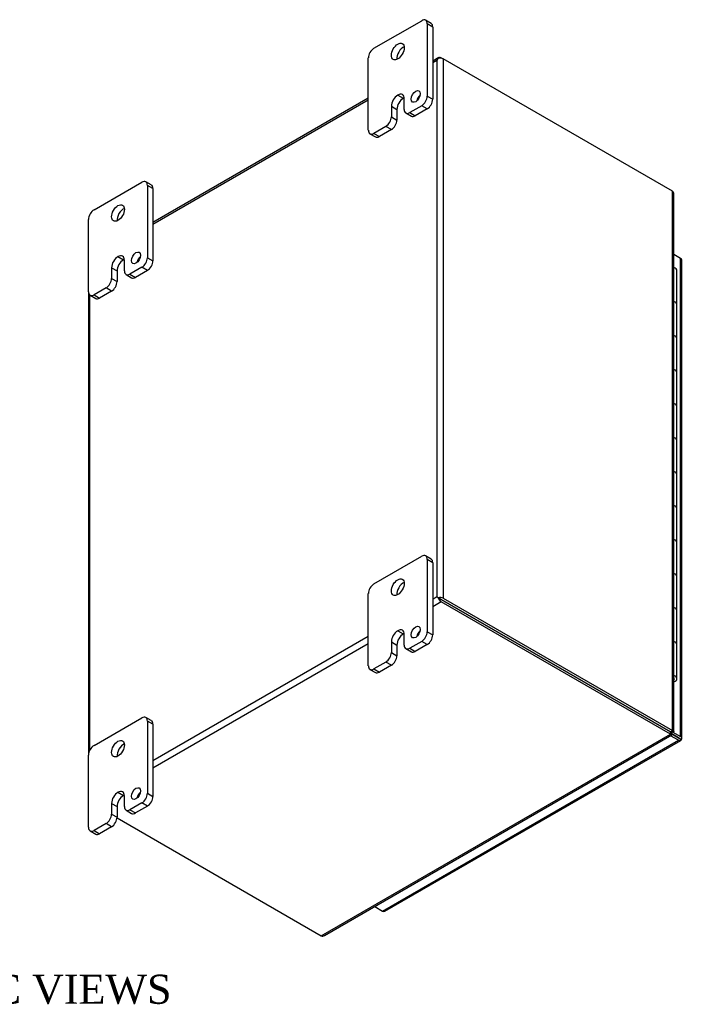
# Model space of a CAD drawing. Header units: inches. Extents: x 5 to 119, y 3 to 79.
# Tile 7 of 7: x 103 to 119, y 55 to 79. Entities that reach past the tile are written whole.
import ezdxf
from ezdxf.enums import TextEntityAlignment as Align

# ---------------------------------------------------------------- set-up
doc = ezdxf.new("R2010")
doc.units = ezdxf.units.IN
doc.header["$MEASUREMENT"] = 0
for name, color, linetype in [('COM48435', 7, 'CONTINUOUS'), ('COM71780-2', 7, 'CONTINUOUS'), ('DEFAULT', 7, 'CONTINUOUS'), ('FET07710', 7, 'CONTINUOUS'), ('HNG10620-12B', 7, 'CONTINUOUS'), ('HNG10620-12C', 7, 'CONTINUOUS'), ('HNG10620-12P', 7, 'CONTINUOUS')]:
    doc.layers.add(name, color=color, linetype=linetype)
doc.styles.add('SEACAD_TIMES_NEW_ROMAN', font='times.ttf')

msp = doc.modelspace()

# ---------------------------------------------------------------- linework, layer by layer
at = {"layer": 'COM48435', "color": 7}
for p, q in [((112.959, 78.053), (112.811, 77.967)), ((112.941, 78.03), (112.941, 78.03)), ((113.013, 78.047), (113.064, 78.018)), ((118.568, 74.84), (113.064, 78.018)), ((113.064, 78.018), (113.064, 65.072)), ((112.811, 77.931), (112.911, 77.989)), ((112.911, 77.989), (112.911, 65.101)), ((111.264, 77.074), (106.093, 74.089)), ((106.093, 74.052), (111.264, 77.038)), ((118.568, 61.894), (118.568, 74.84)), ((118.6, 61.875), (118.6, 74.771)), ((104.547, 72.423), (104.547, 61.314)), ((104.579, 61.424), (104.579, 72.35)), ((112.911, 65.101), (112.811, 65.043)), ((112.962, 65.072), (112.911, 65.101)), ((112.941, 65.084), (113.013, 65.042)), ((112.941, 65.084), (113.013, 65.042)), ((113.013, 65.042), (118.517, 61.864)), ((118.517, 61.864), (113.013, 65.042)), ((113.064, 65.072), (118.568, 61.894)), ((113.013, 64.983), (112.811, 64.867)), ((118.517, 61.806), (113.013, 64.983)), ((111.264, 64.15), (106.093, 61.165)), ((111.264, 63.974), (106.093, 60.988)), ((110.134, 56.965), (118.517, 61.806)), ((110.209, 56.973), (118.549, 61.788)), ((118.517, 61.864), (118.568, 61.894)), ((118.517, 61.864), (118.517, 61.806)), ((118.538, 61.838), (118.518, 61.849)), ((118.538, 61.838), (118.518, 61.849)), ((118.519, 61.842), (118.55, 61.824)), ((118.551, 61.86), (118.531, 61.871)), ((118.551, 61.86), (118.531, 61.871)), ((118.537, 61.874), (118.568, 61.856)), ((118.55, 61.824), (118.538, 61.838)), ((118.568, 61.856), (118.551, 61.86)), ((105.231, 59.796), (110.134, 56.965))]:
    msp.add_line(p, q, dxfattribs=at)
for centre, start, end in [((118.507, 74.771), 0, 48.6182), ((110.163, 57.053), 251.3818, 300)]:
    msp.add_arc(centre, 0.0923, start, end, dxfattribs=at)
for centre, major_axis, ratio, start_param, end_param in [((112.987, 77.944), (0.076, 0.132), 0.577982, 1.230411, 1.570248), ((112.987, 77.944), (0.076, 0.132), 0.577982, 1.231508, 1.571345), ((113.013, 77.959), (0.054, -0.0935), 0.57735, 2.356194, 3.587154), ((112.987, 77.974), (0.108, 0), 0.57735, 0.785398, 2.016358), ((112.987, 65.057), (-0.108, 0.062), 0.000948, -1.124689, -0.784852), ((112.987, 65.057), (-0.108, 0.062), 0.000948, 0.784852, 1.124689), ((112.987, 65.028), (0.108, 0), 0.57735, 0.785398, 2.016358), ((113.013, 65.072), (0.054, -0.0935), 0.57735, 4.266828, 5.497787), ((112.987, 65.057), (0.036, -0.0207), 0.000948, 0.785944, 2.356741), ((112.987, 65.057), (0.036, -0.0208), 0.000948, 3.926445, 5.497241)]:
    msp.add_ellipse(centre, major_axis=major_axis, ratio=ratio, start_param=start_param, end_param=end_param, dxfattribs=at)
for points in [[(118.519, 61.843), (118.519, 61.843), (118.519, 61.847), (118.517, 61.856)], [(118.518, 61.841), (118.519, 61.841), (118.519, 61.842), (118.519, 61.843)]]:
    msp.add_open_spline(points, degree=3, dxfattribs=at)
for points, knots in [([(118.517, 61.806), (118.523, 61.798), (118.53, 61.792), (118.541, 61.786), (118.546, 61.786), (118.553, 61.79), (118.555, 61.794), (118.555, 61.807), (118.553, 61.815), (118.55, 61.824)], [0, 0, 0, 0, 0.25, 0.25, 0.5, 0.5, 0.75, 0.75, 1, 1, 1, 1]), ([(118.524, 61.869), (118.529, 61.87), (118.536, 61.873), (118.539, 61.874), (118.538, 61.875)], [0, 0, 0, 0, 0.4000004, 0.8000008, 0.8000008, 0.8000008, 0.8000008]), ([(118.568, 61.894), (118.578, 61.892), (118.586, 61.89), (118.597, 61.883), (118.6, 61.879), (118.6, 61.871), (118.597, 61.867), (118.586, 61.86), (118.578, 61.858), (118.568, 61.856)], [0, 0, 0, 0, 0.25, 0.25, 0.5, 0.5, 0.75, 0.75, 1, 1, 1, 1])]:
    msp.add_open_spline(points, degree=3, knots=knots, dxfattribs=at)
at = {"layer": 'COM71780-2', "color": 7}
for p, q in [((118.761, 73.231), (118.6, 73.324)), ((118.761, 61.75), (118.761, 73.231)), ((118.793, 61.706), (118.793, 73.187)), ((118.224, 62.033), (118.224, 62.033)), ((118.252, 62.017), (118.252, 62.017)), ((118.71, 61.662), (118.521, 61.771)), ((118.552, 61.812), (118.71, 61.721)), ((118.71, 61.721), (118.552, 61.812)), ((118.574, 61.858), (118.761, 61.75)), ((118.71, 61.721), (118.71, 61.721)), ((118.71, 61.721), (118.71, 61.721)), ((118.71, 61.721), (118.761, 61.691)), ((118.782, 61.679), (118.71, 61.721)), ((118.782, 61.679), (118.71, 61.721)), ((111.608, 57.561), (118.71, 61.662)), ((111.662, 57.556), (118.764, 61.656)), ((111.419, 57.671), (111.608, 57.561))]:
    msp.add_line(p, q, dxfattribs=at)
for centre, major_axis, ratio, start_param, end_param in [((118.685, 73.187), (-0.108, 0), 0.57735, 3.141593, 3.926991), ((118.685, 61.735), (-0.036, 0.0207), 0.000948, 2.356741, 3.927537), ((118.685, 61.735), (-0.036, 0.0208), 0.000948, 2.355648, 3.926445), ((118.685, 61.706), (-0.108, 0), 0.57735, 2.696031, 3.926991), ((118.71, 61.75), (-0.054, 0.0935), 0.57735, 2.356194, 3.587154), ((118.685, 61.735), (0.108, -0.062), 0.000948, -0.784852, -0.445015), ((118.685, 61.735), (0.108, -0.062), 0.000948, 0.445015, 0.784852), ((111.608, 57.65), (-0.054, 0.0935), 0.57735, 2.356194, 3.141593)]:
    msp.add_ellipse(centre, major_axis=major_axis, ratio=ratio, start_param=start_param, end_param=end_param, dxfattribs=at)
at = {"layer": 'FET07710', "color": 7}
for p, q in [((111.397, 78.274), (112.546, 78.937)), ((112.772, 78.87), (112.64, 78.946)), ((112.678, 78.861), (112.678, 77.126)), ((112.811, 78.784), (112.678, 78.861)), ((112.811, 78.784), (112.811, 77.049)), ((111.264, 76.309), (111.264, 78.044)), ((111.972, 77.151), (111.971, 77.15)), ((111.971, 77.15), (112.104, 77.074)), ((111.972, 77.151), (112.104, 77.074)), ((112.104, 77.074), (112.104, 77.074)), ((112.678, 77.126), (112.811, 77.049)), ((111.817, 76.883), (111.817, 76.628)), ((111.817, 76.883), (111.949, 76.807)), ((112.126, 76.806), (112.126, 77.062)), ((112.546, 76.896), (112.258, 76.73)), ((112.678, 76.82), (112.546, 76.896)), ((111.817, 76.628), (111.949, 76.552)), ((111.949, 76.807), (111.949, 76.552)), ((112.165, 76.721), (112.297, 76.644)), ((112.258, 76.73), (112.391, 76.654)), ((112.678, 76.82), (112.391, 76.654)), ((111.685, 76.399), (111.397, 76.232)), ((111.817, 76.322), (111.685, 76.399)), ((111.303, 76.223), (111.435, 76.147)), ((111.397, 76.232), (111.529, 76.156)), ((111.817, 76.322), (111.529, 76.156)), ((104.679, 74.395), (105.828, 75.059)), ((106.054, 74.992), (105.922, 75.068)), ((105.961, 74.982), (105.961, 73.247)), ((106.093, 74.906), (105.961, 74.982)), ((106.093, 74.906), (106.093, 73.171)), ((104.547, 72.431), (104.547, 74.166)), ((105.254, 73.272), (105.254, 73.272)), ((105.254, 73.272), (105.386, 73.196)), ((105.254, 73.272), (105.386, 73.196)), ((105.386, 73.196), (105.386, 73.196)), ((105.408, 72.928), (105.408, 73.183)), ((105.961, 73.247), (106.093, 73.171)), ((105.1, 73.005), (105.1, 72.75)), ((105.1, 73.005), (105.232, 72.929)), ((105.232, 72.929), (105.232, 72.674)), ((105.447, 72.842), (105.579, 72.766)), ((105.828, 73.018), (105.541, 72.852)), ((105.541, 72.852), (105.673, 72.775)), ((105.961, 72.941), (105.673, 72.775)), ((105.961, 72.941), (105.828, 73.018)), ((105.1, 72.75), (105.232, 72.674)), ((104.586, 72.345), (104.718, 72.268)), ((104.967, 72.52), (104.679, 72.354)), ((104.679, 72.354), (104.812, 72.278)), ((105.099, 72.444), (104.812, 72.278)), ((105.099, 72.444), (104.967, 72.52)), ((111.397, 65.414), (112.546, 66.077)), ((112.772, 66.01), (112.64, 66.087)), ((112.678, 66.001), (112.678, 64.266)), ((112.811, 65.924), (112.678, 66.001)), ((112.811, 65.924), (112.811, 64.189)), ((111.264, 63.449), (111.264, 65.184)), ((111.972, 64.291), (111.971, 64.291)), ((111.971, 64.291), (112.104, 64.214)), ((111.972, 64.291), (112.104, 64.214)), ((112.104, 64.214), (112.104, 64.214)), ((112.126, 63.947), (112.126, 64.202)), ((112.678, 64.266), (112.811, 64.189)), ((111.817, 64.024), (111.817, 63.768)), ((111.817, 64.024), (111.949, 63.947)), ((111.949, 63.947), (111.949, 63.692)), ((112.165, 63.861), (112.297, 63.784)), ((112.546, 64.036), (112.258, 63.87)), ((112.258, 63.87), (112.391, 63.794)), ((112.678, 63.96), (112.391, 63.794)), ((112.678, 63.96), (112.546, 64.036)), ((111.817, 63.768), (111.949, 63.692)), ((111.303, 63.363), (111.435, 63.287)), ((111.685, 63.539), (111.397, 63.373)), ((111.397, 63.373), (111.529, 63.296)), ((111.817, 63.462), (111.529, 63.296)), ((111.817, 63.462), (111.685, 63.539)), ((104.679, 61.536), (105.828, 62.199)), ((106.054, 62.132), (105.922, 62.208)), ((105.961, 62.122), (105.961, 60.387)), ((106.093, 62.046), (105.961, 62.122)), ((106.093, 62.046), (106.093, 60.311)), ((104.547, 59.571), (104.547, 61.306)), ((105.254, 60.412), (105.254, 60.412)), ((105.254, 60.412), (105.386, 60.336)), ((105.254, 60.412), (105.386, 60.336)), ((105.386, 60.336), (105.386, 60.336)), ((105.408, 60.068), (105.408, 60.323)), ((105.961, 60.387), (106.093, 60.311)), ((105.1, 60.145), (105.1, 59.89)), ((105.1, 60.145), (105.232, 60.069)), ((105.232, 60.069), (105.232, 59.814)), ((105.828, 60.158), (105.541, 59.992)), ((105.961, 60.081), (105.673, 59.915)), ((105.961, 60.081), (105.828, 60.158)), ((105.1, 59.89), (105.232, 59.814)), ((105.447, 59.982), (105.579, 59.906)), ((105.541, 59.992), (105.673, 59.915)), ((104.967, 59.66), (104.679, 59.494)), ((105.099, 59.584), (104.812, 59.418)), ((105.099, 59.584), (104.967, 59.66)), ((104.586, 59.485), (104.718, 59.409)), ((104.679, 59.494), (104.812, 59.418))]:
    msp.add_line(p, q, dxfattribs=at)
for centre, major_axis, start_param, end_param in [((112.546, 78.784), (-0.094, -0.162), 2.356194, 3.926991), ((112.678, 78.708), (-0.094, -0.162), 2.356194, 3.141593), ((111.397, 78.121), (0.094, 0.162), 0.785398, 2.356194), ((112.104, 78.121), (0.109, 0.189), 0.649107, 2.492486), ((111.971, 76.972), (0.109, 0.189), 0.785398, 2.356194), ((112.104, 76.896), (0.109, 0.189), 0.785398, 2.356194), ((111.972, 76.973), (-0.109, -0.189), 2.356194, 3.926991), ((112.104, 76.896), (-0.109, -0.189), 3.793313, 3.926991), ((112.534, 77.043), (0.078, 0.135), 1.008936, 2.132657), ((112.546, 77.049), (-0.094, -0.162), 0.785398, 2.356194), ((112.678, 76.973), (0.094, 0.162), 3.926991, 5.497787), ((111.685, 76.552), (-0.094, -0.162), 0.785398, 2.356194), ((112.258, 76.883), (0.094, 0.162), 2.356194, 3.926991), ((112.391, 76.807), (0.094, 0.162), 3.141593, 3.926991), ((111.817, 76.475), (0.094, 0.162), 3.926991, 5.497787), ((111.397, 76.386), (0.094, 0.162), 2.356194, 3.926991), ((111.529, 76.309), (0.094, 0.162), 3.141593, 3.926991), ((105.828, 74.906), (-0.094, -0.162), 2.356194, 3.926991), ((105.961, 74.829), (-0.094, -0.162), 2.356194, 3.141593), ((104.679, 74.242), (0.094, 0.162), 0.785398, 2.356194), ((105.386, 74.242), (0.109, 0.189), 0.649107, 2.492486), ((105.254, 73.094), (-0.109, -0.189), 2.356194, 3.926991), ((105.254, 73.094), (0.109, 0.189), 0.785398, 2.356194), ((105.386, 73.018), (0.109, 0.189), 0.785398, 2.356194), ((105.386, 73.018), (-0.109, -0.189), 3.793313, 3.926991), ((105.817, 73.164), (0.078, 0.135), 1.008936, 2.132657), ((105.828, 73.171), (-0.094, -0.162), 0.785398, 2.356194), ((105.961, 73.094), (0.094, 0.162), 3.926991, 5.497787), ((105.541, 73.005), (0.094, 0.162), 2.356194, 3.926991), ((104.967, 72.673), (-0.094, -0.162), 0.785398, 2.356194), ((105.099, 72.597), (0.094, 0.162), 3.926991, 5.497787), ((105.673, 72.928), (0.094, 0.162), 3.141593, 3.926991), ((104.679, 72.507), (0.094, 0.162), 2.356194, 3.926991), ((104.812, 72.431), (0.094, 0.162), 3.141593, 3.926991), ((112.546, 65.924), (-0.094, -0.162), 2.356194, 3.926991), ((112.678, 65.848), (-0.094, -0.162), 2.356194, 3.141593), ((111.397, 65.261), (0.094, 0.162), 0.785398, 2.356194), ((112.104, 65.261), (0.109, 0.189), 0.649107, 2.492486), ((111.972, 64.113), (-0.109, -0.189), 2.356194, 3.926991), ((111.971, 64.113), (0.109, 0.189), 0.785398, 2.356194), ((112.104, 64.036), (0.109, 0.189), 0.785398, 2.356194), ((112.104, 64.036), (-0.109, -0.189), 3.793313, 3.926991), ((112.534, 64.183), (0.078, 0.135), 1.008936, 2.132657), ((112.546, 64.189), (-0.094, -0.162), 0.785398, 2.356194), ((112.678, 64.113), (0.094, 0.162), 3.926991, 5.497787), ((112.258, 64.023), (0.094, 0.162), 2.356194, 3.926991), ((111.685, 63.692), (-0.094, -0.162), 0.785398, 2.356194), ((111.817, 63.616), (0.094, 0.162), 3.926991, 5.497787), ((112.391, 63.947), (0.094, 0.162), 3.141593, 3.926991), ((111.397, 63.526), (0.094, 0.162), 2.356194, 3.926991), ((111.529, 63.449), (0.094, 0.162), 3.141593, 3.926991), ((105.828, 62.046), (-0.094, -0.162), 2.356194, 3.926991), ((105.961, 61.969), (-0.094, -0.162), 2.356194, 3.141593), ((104.679, 61.382), (0.094, 0.162), 0.785398, 2.356194), ((105.386, 61.383), (0.109, 0.189), 0.649107, 2.492486), ((105.254, 60.234), (0.109, 0.189), 0.785398, 2.356194), ((105.386, 60.158), (0.109, 0.189), 0.785398, 2.356194), ((105.254, 60.234), (-0.109, -0.189), 2.356194, 3.926991), ((105.386, 60.158), (-0.109, -0.189), 3.793313, 3.926991), ((105.817, 60.305), (0.078, 0.135), 1.008936, 2.132657), ((105.828, 60.311), (-0.094, -0.162), 0.785398, 2.356194), ((105.961, 60.234), (0.094, 0.162), 3.926991, 5.497787), ((105.541, 60.145), (0.094, 0.162), 2.356194, 3.926991), ((104.967, 59.814), (-0.094, -0.162), 0.785398, 2.356194), ((105.099, 59.737), (0.094, 0.162), 3.926991, 5.497787), ((105.673, 60.068), (0.094, 0.162), 3.141593, 3.926991), ((104.679, 59.647), (0.094, 0.162), 2.356194, 3.926991), ((104.812, 59.571), (0.094, 0.162), 3.141593, 3.926991)]:
    msp.add_ellipse(centre, major_axis=major_axis, ratio=0.57735, start_param=start_param, end_param=end_param, dxfattribs=at)
for centre, major_axis in [((111.971, 78.197), (0.109, 0.189)), ((112.402, 77.119), (0.078, 0.135)), ((105.254, 74.319), (0.109, 0.189)), ((105.685, 73.241), (0.078, 0.135)), ((111.971, 65.337), (0.109, 0.189)), ((112.402, 64.259), (0.078, 0.135)), ((105.254, 61.459), (0.109, 0.189)), ((105.685, 60.381), (0.078, 0.135))]:
    msp.add_ellipse(centre, major_axis=major_axis, ratio=0.57735, dxfattribs=at)
at = {"layer": 'HNG10620-12B', "color": 7}
for p, q in [((118.672, 71.303), (118.672, 72.119)), ((118.672, 69.67), (118.672, 70.486)), ((118.672, 68.037), (118.672, 68.853)), ((118.672, 66.404), (118.672, 67.22)), ((118.672, 64.771), (118.672, 65.587)), ((118.672, 63.138), (118.672, 63.954))]:
    msp.add_line(p, q, dxfattribs=at)
for centre, major_axis, start_param, end_param in [((118.519, 72.119), (-0.154, 0), 3.141593, 4.157881), ((118.519, 71.303), (-0.154, 0), 3.141593, 4.157881), ((118.519, 70.486), (-0.154, 0), 3.141593, 4.157881), ((118.519, 69.67), (-0.154, 0), 3.141593, 4.157881), ((118.519, 68.853), (-0.154, 0), 3.141593, 4.157881), ((118.519, 68.037), (-0.154, 0), 3.141593, 4.157881), ((118.519, 67.22), (-0.154, 0), 3.141593, 4.157881), ((118.519, 66.404), (-0.154, 0), 3.141593, 4.157881), ((118.519, 65.587), (-0.154, 0), 3.141593, 4.157881), ((118.519, 64.771), (-0.154, 0), 3.141593, 4.157881), ((118.519, 63.954), (-0.154, 0), 3.141593, 4.157881), ((118.519, 63.138), (-0.154, 0), 2.125304, 4.157881), ((118.519, 63.138), (-0.0938, 0), 2.612966, 3.670219)]:
    msp.add_ellipse(centre, major_axis=major_axis, ratio=0.57735, start_param=start_param, end_param=end_param, dxfattribs=at)
at = {"layer": 'HNG10620-12C', "color": 7}
for p, q in [((118.672, 72.119), (118.672, 72.936)), ((118.672, 70.486), (118.672, 71.303)), ((118.672, 68.853), (118.672, 69.67)), ((118.672, 67.22), (118.672, 68.037)), ((118.672, 65.587), (118.672, 66.404)), ((118.672, 63.954), (118.672, 64.771))]:
    msp.add_line(p, q, dxfattribs=at)
for centre in [(118.519, 72.936), (118.519, 72.119), (118.519, 71.303), (118.519, 70.486), (118.519, 69.67), (118.519, 68.853), (118.519, 68.037), (118.519, 67.22), (118.519, 66.404), (118.519, 65.587), (118.519, 64.771), (118.519, 63.954)]:
    msp.add_ellipse(centre, major_axis=(0.154, 0), ratio=0.57735, start_param=0, end_param=1.016289, dxfattribs=at)
at = {"layer": 'HNG10620-12P', "color": 7}
msp.add_ellipse((118.519, 63.138), major_axis=(-0.0937, 0), ratio=0.57735, start_param=2.612966, end_param=3.670219, dxfattribs=at)

# ---------------------------------------------------------------- texts
at = {"layer": 'DEFAULT', "color": 7, "style": 'SEACAD_TIMES_NEW_ROMAN'}
msp.add_text('ISOMETRIC VIEWS', height=0.7, dxfattribs=at).set_placement((97.229, 56.034), align=Align.TOP_LEFT)

doc.saveas('drawing.dxf')
